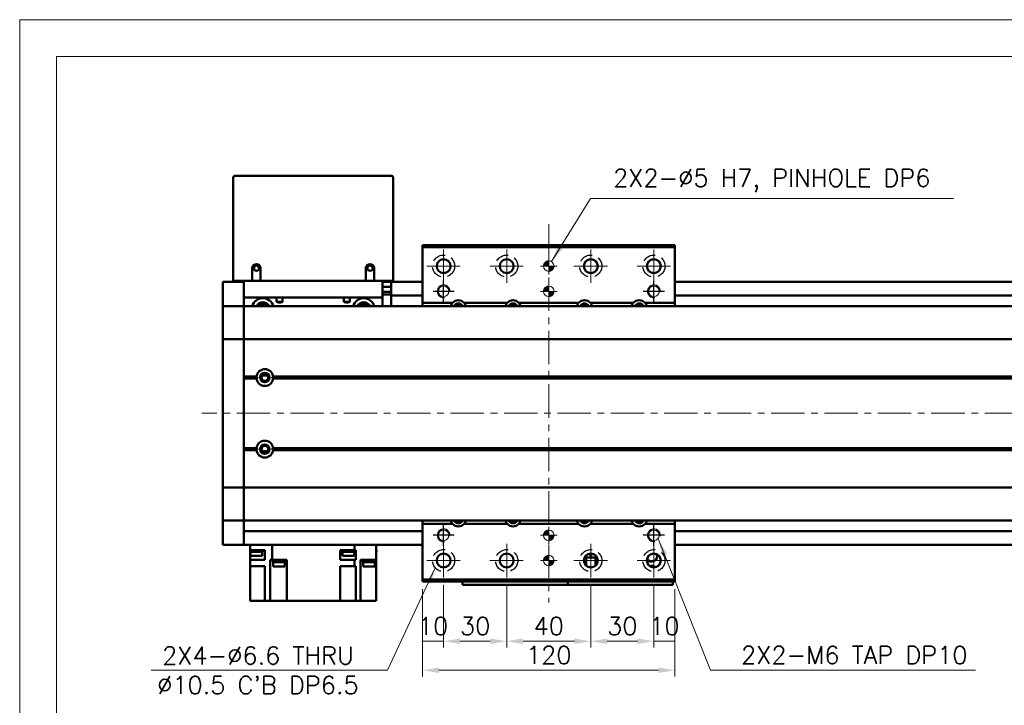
# Model space of a CAD drawing. Header units: millimetres. Extents: x 46891 to 50021, y 6223 to 9571.
# Tile 3 of 5: x 48547 to 49015, y 9245 to 9571. Entities that reach past the tile are written whole.
import ezdxf

# ---------------------------------------------------------------- set-up
doc = ezdxf.new("R2010")
doc.units = ezdxf.units.MM
doc.header["$LTSCALE"] = 0.5
doc.linetypes.add('CENTER', pattern=[50.8, 31.75, -6.35, 6.35, -6.35])
doc.linetypes.add('HIDDENX2', pattern=[19.05, 12.7, -6.35])
doc.layers.get('0').update_dxf_attribs({"lineweight": 20})
doc.layers.add('1', color=1, linetype='CENTER', lineweight=13)
doc.layers.add('외형선(ISO)', color=7, linetype='Continuous', lineweight=50)
doc.layers.add('2', color=2, linetype='HIDDENX2')
doc.layers.add('DIM', color=4, linetype='Continuous')
doc.styles.add('DSR TEXT', font='romans.shx', dxfattribs={"bigfont": 'whgtxt.shx'})
doc.styles.get("Standard").update_dxf_attribs({"font": 'romans.shx', "bigfont": 'whgtxt.shx'})
doc.dimstyles.new('DSR', dxfattribs={"dimscale": 2, "dimtxt": 3, "dimasz": 3, "dimexe": 0.5, "dimexo": 0.5, "dimgap": 0.5, "dimtad": 1, "dimdsep": 46, "dimtxsty": 'Standard', "dimcen": 2.5, "dimclrd": 4, "dimclre": 4, "dimclrt": 2, "dimadec": 0, "dimazin": 2, "dimtfac": 1, "dimtmove": 0, "dimatfit": 3, "dimfxl": 0, "dimlwd": -1, "dimlwe": -1, "dimarcsym": 0})

# ---------------------------------------------------------------- blocks, each defined once
blk = doc.blocks.new('A$C1C1952E1')
at = {"color": 1}
blk.add_lwpolyline([(0, 0), (420, 0), (420, 297), (0, 297)], close=True, dxfattribs=at)
at = {"color": 3}
blk.add_lwpolyline([(5, 5), (415, 5), (415, 292), (5, 292)], close=True, dxfattribs=at)
blk = doc.blocks.new('tap6')
blk.add_circle((0, 0), 2.5)
at = {"layer": 'DIM', "color": 1}
for p, q in [((0, -5.04), (0, 5.04)), ((-5.04, 0), (5.04, 0))]:
    blk.add_line(p, q, dxfattribs=at)
blk.add_arc((0, 0), 3, 263.303, 187.8802, dxfattribs=at)
blk = doc.blocks.new('A$C33E56CC6')
h = blk.add_hatch()
h.set_pattern_fill('ANSI31', color=256, style=0)
h.set_pattern_definition([(45, (-7065.45672, -6508.5399), (-0.0883883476, 0.0883883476), [])])
h.paths.add_polyline_path([(4, 6.5, 0.414214), (1.5, 4), (4, 4)])
h.paths.add_polyline_path([(6.5, 4), (4, 4), (4, 1.5, 0.414214)])
blk.add_circle((4, 4), 2.5)
at = {"layer": '1'}
for p, q in [((4, 0), (4, 8)), ((0, 4), (8, 4))]:
    blk.add_line(p, q, dxfattribs=at)
blk = doc.blocks.new('*D94')
at = {"color": 1, "linetype": 'ByBlock'}
for p, q in [((48738.26, 9300.7), (48738.26, 9272.94)), ((48748.26, 9302.7), (48748.26, 9272.94)), ((48748.26, 9275.94), (48738.26, 9275.94))]:
    blk.add_line(p, q, dxfattribs=at)
at = {"layer": 'Defpoints', "color": 0}
for p in [(48738.26, 9304.3), (48748.26, 9306.3), (48738.26, 9275.94)]:
    blk.add_point(p, dxfattribs=at)
at = {"color": 3, "insert": (48743.26, 9283.14), "char_height": 8.4, "attachment_point": 5, "style": 'DSR TEXT'}
blk.add_mtext('10', dxfattribs=at)
blk = doc.blocks.new('*D95')
at = {"color": 1, "linetype": 'ByBlock'}
for p, q in [((48748.26, 9302.7), (48748.26, 9272.94)), ((48778.26, 9302.7), (48778.26, 9272.94)), ((48770.46, 9275.94), (48756.06, 9275.94))]:
    blk.add_line(p, q, dxfattribs=at)
at = {"color": 1}
for points in [[(48756.06, 9277.24), (48756.06, 9274.64), (48748.26, 9275.94)], [(48770.46, 9277.24), (48770.46, 9274.64), (48778.26, 9275.94)]]:
    blk.add_solid(points, dxfattribs=at)
at = {"layer": 'Defpoints', "color": 0}
for p in [(48748.26, 9306.3), (48778.26, 9306.3), (48748.26, 9275.94)]:
    blk.add_point(p, dxfattribs=at)
at = {"color": 3, "insert": (48763.26, 9283.14), "char_height": 8.4, "attachment_point": 5, "style": 'DSR TEXT'}
blk.add_mtext('30', dxfattribs=at)
blk = doc.blocks.new('*D96')
at = {"color": 1, "linetype": 'ByBlock'}
for p, q in [((48778.26, 9302.7), (48778.26, 9272.94)), ((48818.26, 9302.7), (48818.26, 9272.94)), ((48786.06, 9275.94), (48810.46, 9275.94))]:
    blk.add_line(p, q, dxfattribs=at)
at = {"color": 1}
for points in [[(48786.06, 9277.24), (48786.06, 9274.64), (48778.26, 9275.94)], [(48810.46, 9277.24), (48810.46, 9274.64), (48818.26, 9275.94)]]:
    blk.add_solid(points, dxfattribs=at)
at = {"layer": 'Defpoints', "color": 0}
for p in [(48778.26, 9306.3), (48818.26, 9306.3), (48818.26, 9275.94)]:
    blk.add_point(p, dxfattribs=at)
at = {"color": 3, "insert": (48798.26, 9283.14), "char_height": 8.4, "attachment_point": 5, "style": 'DSR TEXT'}
blk.add_mtext('40', dxfattribs=at)
blk = doc.blocks.new('*D97')
at = {"color": 1, "linetype": 'ByBlock'}
for p, q in [((48818.26, 9302.7), (48818.26, 9272.94)), ((48848.26, 9302.7), (48848.26, 9272.94)), ((48826.06, 9275.94), (48840.46, 9275.94))]:
    blk.add_line(p, q, dxfattribs=at)
at = {"color": 1}
for points in [[(48826.06, 9277.24), (48826.06, 9274.64), (48818.26, 9275.94)], [(48840.46, 9277.24), (48840.46, 9274.64), (48848.26, 9275.94)]]:
    blk.add_solid(points, dxfattribs=at)
at = {"layer": 'Defpoints', "color": 0}
for p in [(48818.26, 9306.3), (48848.26, 9306.3), (48848.26, 9275.94)]:
    blk.add_point(p, dxfattribs=at)
at = {"color": 3, "insert": (48833.26, 9283.14), "char_height": 8.4, "attachment_point": 5, "style": 'DSR TEXT'}
blk.add_mtext('30', dxfattribs=at)
blk = doc.blocks.new('*D98')
at = {"color": 1, "linetype": 'ByBlock'}
for p, q in [((48848.26, 9302.7), (48848.26, 9272.94)), ((48858.26, 9300.7), (48858.26, 9272.94)), ((48848.26, 9275.94), (48858.26, 9275.94))]:
    blk.add_line(p, q, dxfattribs=at)
at = {"layer": 'Defpoints', "color": 0}
for p in [(48848.26, 9306.3), (48858.26, 9304.3), (48858.26, 9275.94)]:
    blk.add_point(p, dxfattribs=at)
at = {"color": 3, "insert": (48853.26, 9283.14), "char_height": 8.4, "attachment_point": 5, "style": 'DSR TEXT'}
blk.add_mtext('10', dxfattribs=at)
blk = doc.blocks.new('*D99')
at = {"color": 1, "linetype": 'ByBlock'}
for p, q in [((48738.26, 9300.7), (48738.26, 9259.14)), ((48858.26, 9300.7), (48858.26, 9259.14)), ((48850.46, 9262.14), (48746.06, 9262.14))]:
    blk.add_line(p, q, dxfattribs=at)
at = {"color": 1}
for points in [[(48746.06, 9263.44), (48746.06, 9260.84), (48738.26, 9262.14)], [(48850.46, 9263.44), (48850.46, 9260.84), (48858.26, 9262.14)]]:
    blk.add_solid(points, dxfattribs=at)
at = {"layer": 'Defpoints', "color": 0}
for p in [(48738.26, 9304.3), (48858.26, 9304.3), (48738.26, 9262.14)]:
    blk.add_point(p, dxfattribs=at)
at = {"color": 3, "insert": (48798.26, 9269.34), "char_height": 8.4, "attachment_point": 5, "style": 'DSR TEXT'}
blk.add_mtext('120', dxfattribs=at)

msp = doc.modelspace()

# ---------------------------------------------------------------- linework, layer by layer
at = {"layer": '1'}
for p, q in [((48798.25998, 9474.30092), (48798.25998, 9294.30092)), ((48748.25998, 9446.30092), (48748.25998, 9462.30092)), ((48778.25998, 9446.30092), (48778.25998, 9462.30092)), ((48818.25998, 9446.30092), (48818.25998, 9462.30092)), ((48848.25998, 9446.30092), (48848.25998, 9462.30092)), ((48740.25998, 9454.30092), (48756.25998, 9454.30092)), ((48770.25998, 9454.30092), (48786.25998, 9454.30092)), ((48810.25998, 9454.30092), (48826.25998, 9454.30092)), ((48840.25998, 9454.30092), (48856.25998, 9454.30092)), ((49453.25998, 9384.30092), (48633.25998, 9384.30092)), ((48748.25998, 9306.30092), (48748.25998, 9322.30092)), ((48778.25998, 9306.30092), (48778.25998, 9322.30092)), ((48818.25998, 9306.30092), (48818.25998, 9322.30092)), ((48848.25998, 9306.30092), (48848.25998, 9322.30092)), ((48740.25998, 9314.30092), (48756.25998, 9314.30092)), ((48770.25998, 9314.30092), (48786.25998, 9314.30092)), ((48810.25998, 9314.30092), (48826.25998, 9314.30092)), ((48840.25998, 9314.30092), (48856.25998, 9314.30092))]:
    msp.add_line(p, q, dxfattribs=at)
at = {"layer": '2'}
for centre in [(48748.25998, 9454.30092), (48778.25998, 9454.30092), (48818.25998, 9454.30092), (48848.25998, 9454.30092), (48748.25998, 9314.30092), (48778.25998, 9314.30092), (48818.25998, 9314.30092), (48848.25998, 9314.30092)]:
    msp.add_circle(centre, 5.25, dxfattribs=at)
at = {"layer": '외형선(ISO)'}
for p, q in [((48648.25998, 9496.30092), (48648.25998, 9447.30092)), ((48723.25998, 9497.30092), (48649.25998, 9497.30092)), ((48724.25998, 9447.30092), (48724.25998, 9496.30092)), ((48738.25998, 9463.30092), (48738.25998, 9464.30092)), ((48738.25998, 9464.30092), (48858.25998, 9464.30092)), ((48738.25998, 9436.80092), (48738.25998, 9463.30092)), ((48738.25998, 9463.30092), (48858.25998, 9463.30092)), ((48858.25998, 9464.30092), (48858.25998, 9463.30092)), ((48858.25998, 9463.30092), (48858.25998, 9436.80092)), ((48657.25998, 9447.30092), (48657.25998, 9453.30092)), ((48661.25998, 9453.30092), (48661.25998, 9447.30092)), ((48711.25998, 9447.30092), (48711.25998, 9453.30092)), ((48715.25998, 9453.30092), (48715.25998, 9447.30092)), ((48643.25998, 9446.80092), (48643.25998, 9443.80092)), ((48653.25998, 9446.80092), (48643.25998, 9446.80092)), ((48649.25998, 9447.30092), (48648.25998, 9447.30092)), ((48657.25998, 9447.30092), (48649.25998, 9447.30092)), ((48653.25998, 9447.30092), (48653.25998, 9439.30092)), ((48661.25998, 9447.30092), (48657.25998, 9447.30092)), ((48711.25998, 9447.30092), (48661.25998, 9447.30092)), ((48715.25998, 9447.30092), (48711.25998, 9447.30092)), ((48723.25998, 9447.30092), (48715.25998, 9447.30092)), ((48719.25998, 9439.30092), (48719.25998, 9447.30092)), ((48723.25998, 9446.80092), (48719.25998, 9446.80092)), ((48723.25998, 9444.40092), (48719.25998, 9444.40092)), ((48724.25998, 9447.30092), (48723.25998, 9447.30092)), ((48723.25998, 9443.80092), (48723.25998, 9446.80092)), ((48738.25998, 9446.80092), (48723.25998, 9446.80092)), ((49433.25998, 9446.80092), (48858.25998, 9446.80092)), ((48643.25998, 9441.94075), (48643.25998, 9443.80092)), ((48643.25998, 9441.03279), (48643.25998, 9441.94075)), ((48643.25998, 9435.76112), (48643.25998, 9441.03279)), ((48723.25998, 9442.10092), (48719.25998, 9442.10092)), ((48719.25998, 9440.80512), (48723.25998, 9440.80512)), ((48723.25998, 9443.80092), (48723.25998, 9441.30092)), ((48723.25998, 9440.30092), (48723.25998, 9441.30092)), ((48723.25998, 9440.30092), (48723.25998, 9436.30092)), ((48738.25998, 9440.30092), (48723.25998, 9440.30092)), ((49433.25998, 9440.30092), (48858.25998, 9440.30092)), ((48643.25998, 9435.30092), (48643.25998, 9435.76112)), ((48643.25998, 9435.30092), (48643.25998, 9432.59242)), ((48653.25998, 9435.30092), (48643.25998, 9435.30092)), ((48653.25998, 9435.30092), (48653.25998, 9439.30092)), ((48653.25998, 9439.30092), (48719.25998, 9439.30092)), ((48653.25998, 9432.59242), (48653.25998, 9435.30092)), ((48653.25998, 9435.30092), (49433.25998, 9435.30092)), ((48653.25998, 9435.30092), (48653.25998, 9432.59242)), ((48668.83021, 9437.30092), (48668.83021, 9439.30092)), ((48671.68974, 9437.30092), (48668.83021, 9437.30092)), ((48671.68974, 9439.30092), (48671.68974, 9437.30092)), ((48700.83021, 9437.30092), (48700.83021, 9439.30092)), ((48703.68974, 9437.30092), (48700.83021, 9437.30092)), ((48703.68974, 9439.30092), (48703.68974, 9437.30092)), ((48719.25998, 9439.30092), (48719.25998, 9435.30092)), ((48723.25998, 9436.30092), (48723.25998, 9435.30092)), ((48738.25998, 9436.80092), (48752.46489, 9436.80092)), ((48738.25998, 9435.30092), (48738.25998, 9436.80092)), ((48758.05506, 9436.80092), (48778.46489, 9436.80092)), ((48784.05506, 9436.80092), (48812.46489, 9436.80092)), ((48818.05506, 9436.80092), (48838.46489, 9436.80092)), ((48844.05506, 9436.80092), (48858.25998, 9436.80092)), ((48858.25998, 9436.80092), (48858.25998, 9435.30092)), ((48643.25998, 9432.59242), (48643.25998, 9419.99242)), ((48653.25998, 9419.99242), (48653.25998, 9432.59242)), ((48653.25998, 9432.59242), (48653.25998, 9419.99242)), ((48643.25998, 9419.52833), (48643.25998, 9419.99242)), ((48643.25998, 9419.52833), (48643.25998, 9417.52833)), ((48653.25998, 9419.52833), (48643.25998, 9419.52833)), ((48643.25998, 9351.07351), (48643.25998, 9417.52833)), ((48653.25998, 9419.99242), (48653.25998, 9419.52833)), ((48653.25998, 9419.52833), (48653.25998, 9419.99242)), ((48653.25998, 9417.52833), (48653.25998, 9419.52833)), ((48653.25998, 9419.52833), (49433.25998, 9419.52833)), ((48653.25998, 9419.52833), (48653.25998, 9417.52833)), ((48653.25998, 9417.52833), (48653.25998, 9351.07351)), ((48653.25998, 9401.80092), (48653.25998, 9417.52833)), ((48664.53577, 9402.30092), (48661.98419, 9402.30092)), ((48653.25998, 9401.80092), (48659.29135, 9401.80092)), ((48653.25998, 9401.30092), (48659.75998, 9401.30092)), ((48653.25998, 9400.80092), (48659.29135, 9400.80092)), ((48653.25998, 9367.80092), (48653.25998, 9400.80092)), ((48666.75998, 9401.30092), (49419.75998, 9401.30092)), ((48667.2286, 9401.80092), (49419.29135, 9401.80092)), ((48667.2286, 9400.80092), (49419.29135, 9400.80092)), ((48653.25998, 9367.80092), (48659.29135, 9367.80092)), ((48653.25998, 9367.30092), (48659.75998, 9367.30092)), ((48653.25998, 9366.80092), (48659.29135, 9366.80092)), ((48653.25998, 9351.07351), (48653.25998, 9366.80092)), ((48664.53577, 9366.30092), (48661.98419, 9366.30092)), ((48666.75998, 9367.30092), (49419.75998, 9367.30092)), ((48667.2286, 9367.80092), (49419.29135, 9367.80092)), ((48667.2286, 9366.80092), (49419.29135, 9366.80092)), ((48643.25998, 9351.07351), (48643.25998, 9349.07351)), ((48653.25998, 9349.07351), (48653.25998, 9351.07351)), ((48653.25998, 9351.07351), (48653.25998, 9349.07351)), ((48643.25998, 9348.60942), (48643.25998, 9349.07351)), ((48653.25998, 9349.07351), (48643.25998, 9349.07351)), ((48643.25998, 9348.60942), (48643.25998, 9336.00942)), ((48653.25998, 9349.07351), (48653.25998, 9348.60942)), ((48653.25998, 9349.07351), (49433.25998, 9349.07351)), ((48653.25998, 9348.60942), (48653.25998, 9349.07351)), ((48653.25998, 9336.00942), (48653.25998, 9348.60942)), ((48653.25998, 9348.60942), (48653.25998, 9336.00942)), ((48643.25998, 9336.00942), (48643.25998, 9333.30092)), ((48643.25998, 9332.84072), (48643.25998, 9333.30092)), ((48653.25998, 9333.30092), (48643.25998, 9333.30092)), ((48643.25998, 9327.56905), (48643.25998, 9332.84072)), ((48653.25998, 9333.30092), (48653.25998, 9336.00942)), ((48653.25998, 9336.00942), (48653.25998, 9333.30092)), ((48653.25998, 9333.30092), (48653.25998, 9332.84072)), ((48653.25998, 9333.30092), (49433.25998, 9333.30092)), ((48653.25998, 9332.84072), (48653.25998, 9327.56905)), ((48738.25998, 9331.80092), (48738.25998, 9333.30092)), ((48752.46489, 9331.80092), (48738.25998, 9331.80092)), ((48738.25998, 9305.30092), (48738.25998, 9331.80092)), ((48778.46489, 9331.80092), (48758.05506, 9331.80092)), ((48812.46489, 9331.80092), (48784.05506, 9331.80092)), ((48838.46489, 9331.80092), (48818.05506, 9331.80092)), ((48858.25998, 9331.80092), (48844.05506, 9331.80092)), ((48858.25998, 9333.30092), (48858.25998, 9331.80092)), ((48858.25998, 9331.80092), (48858.25998, 9305.30092)), ((48643.25998, 9326.66109), (48643.25998, 9327.56905)), ((48738.25998, 9328.30092), (48653.25998, 9328.30092)), ((48653.25998, 9327.56905), (48653.25998, 9326.66109)), ((49433.25998, 9328.30092), (48858.25998, 9328.30092)), ((48643.25998, 9324.80092), (48643.25998, 9326.66109)), ((48643.25998, 9324.80092), (48643.25998, 9321.80092)), ((48653.25998, 9324.80092), (48653.25998, 9326.66109)), ((48653.25998, 9326.66109), (48653.25998, 9324.80092)), ((48653.25998, 9324.80092), (48653.25998, 9321.80092)), ((48653.25998, 9321.80092), (48653.25998, 9324.80092)), ((48653.25998, 9321.80092), (48643.25998, 9321.80092)), ((48738.25998, 9321.80092), (48653.25998, 9321.80092)), ((48656.22506, 9319.20092), (48656.25998, 9319.20092)), ((48656.22506, 9319.20092), (48656.22506, 9318.50092)), ((48662.12506, 9318.50092), (48656.22506, 9318.50092)), ((48656.25998, 9321.80092), (48656.25998, 9319.20092)), ((48661.81996, 9319.20092), (48656.25998, 9319.20092)), ((48656.25998, 9314.70092), (48656.25998, 9318.50092)), ((48656.37506, 9318.50092), (48656.37506, 9316.50092)), ((48661.81996, 9319.20092), (48663.25998, 9319.20092)), ((48661.97506, 9318.50092), (48661.97506, 9316.50092)), ((48662.12506, 9319.20092), (48662.12506, 9318.50092)), ((48663.25998, 9319.20092), (48663.25998, 9314.70092)), ((48666.70061, 9321.80092), (48666.70061, 9314.70092)), ((48702.47019, 9319.20092), (48699.05998, 9319.20092)), ((48699.05998, 9314.70092), (48699.05998, 9319.20092)), ((48699.97273, 9319.20092), (48699.97273, 9318.50092)), ((48705.87273, 9318.50092), (48699.97273, 9318.50092)), ((48700.12273, 9318.50092), (48700.12273, 9316.50092)), ((48702.47019, 9319.20092), (48703.37526, 9319.20092)), ((48705.81935, 9319.20092), (48703.37526, 9319.20092)), ((48705.72273, 9318.50092), (48705.72273, 9316.50092)), ((48705.81935, 9321.80092), (48705.81935, 9319.20092)), ((48706.21865, 9319.20092), (48705.81935, 9319.20092)), ((48705.87273, 9319.20092), (48705.87273, 9318.50092)), ((48706.21865, 9319.20092), (48706.5386, 9319.20092)), ((48706.5386, 9319.20092), (48706.5386, 9314.70092)), ((48716.25998, 9321.80092), (48716.25998, 9314.70092)), ((48716.25998, 9319.20092), (48716.29489, 9319.20092)), ((48716.29489, 9318.50092), (48716.25998, 9318.50092)), ((48716.29489, 9319.20092), (48716.29489, 9318.50092)), ((49433.25998, 9321.80092), (48858.25998, 9321.80092)), ((48656.25998, 9311.70092), (48656.25998, 9314.70092)), ((48656.25998, 9314.70092), (48661.81996, 9314.70092)), ((48661.97506, 9316.50092), (48656.37506, 9316.50092)), ((48663.25998, 9314.70092), (48661.81996, 9314.70092)), ((48665.7519, 9314.70092), (48665.7519, 9295.20092)), ((48665.7519, 9314.70092), (48666.3013, 9314.70092)), ((48666.70061, 9314.70092), (48666.3013, 9314.70092)), ((48673.75998, 9314.70092), (48666.70061, 9314.70092)), ((48666.96402, 9314.70092), (48666.96402, 9314.20092)), ((48672.96402, 9314.20092), (48666.96402, 9314.20092)), ((48667.01402, 9314.20092), (48667.01402, 9313.50092)), ((48672.91402, 9313.50092), (48667.01402, 9313.50092)), ((48667.16402, 9313.50092), (48667.16402, 9311.50092)), ((48672.76402, 9313.50092), (48672.76402, 9311.50092)), ((48672.91402, 9314.20092), (48672.91402, 9313.50092)), ((48672.96402, 9314.70092), (48672.96402, 9314.20092)), ((48673.75998, 9314.70092), (48673.75998, 9295.20092)), ((48699.05998, 9314.70092), (48705.81935, 9314.70092)), ((48705.72273, 9316.50092), (48700.12273, 9316.50092)), ((48705.81935, 9314.70092), (48705.81935, 9311.70092)), ((48705.81935, 9314.70092), (48706.21865, 9314.70092)), ((48706.5386, 9314.70092), (48706.21865, 9314.70092)), ((48708.75998, 9314.70092), (48708.75998, 9295.20092)), ((48708.75998, 9314.70092), (48710.7, 9314.70092)), ((48709.74869, 9314.70092), (48709.74869, 9314.20092)), ((48715.74869, 9314.20092), (48709.74869, 9314.20092)), ((48709.79869, 9314.20092), (48709.79869, 9313.50092)), ((48715.69869, 9313.50092), (48709.79869, 9313.50092)), ((48709.94869, 9313.50092), (48709.94869, 9311.50092)), ((48716.25998, 9314.70092), (48710.7, 9314.70092)), ((48715.54869, 9313.50092), (48715.54869, 9311.50092)), ((48715.69869, 9314.20092), (48715.69869, 9313.50092)), ((48715.74869, 9314.70092), (48715.74869, 9314.20092)), ((48716.25998, 9314.70092), (48716.25998, 9295.20092)), ((48815.25998, 9315.67569), (48815.25998, 9312.92614)), ((48815.75998, 9315.80093), (48815.3206, 9315.80093)), ((48821.19935, 9315.80095), (48815.32061, 9315.80095)), ((48815.75998, 9315.80093), (48816.05998, 9315.80094)), ((48815.75998, 9312.14685), (48815.75998, 9315.80093)), ((48820.45998, 9315.80094), (48816.05998, 9315.80094)), ((48816.05998, 9315.80094), (48816.05998, 9311.84124)), ((48817.84699, 9317.57497), (48817.65998, 9317.20095)), ((48817.65998, 9317.20095), (48817.85998, 9317.20095)), ((48817.85998, 9317.20095), (48817.85998, 9316.80095)), ((48817.85998, 9316.80095), (48818.65998, 9316.80095)), ((48818.65998, 9317.20095), (48818.85998, 9317.20095)), ((48818.65998, 9316.80095), (48818.65998, 9317.20095)), ((48818.85998, 9317.20095), (48818.67297, 9317.57497)), ((48820.45998, 9315.80094), (48820.75998, 9315.80093)), ((48820.45998, 9311.84124), (48820.45998, 9315.80094)), ((48821.19936, 9315.80093), (48820.75998, 9315.80093)), ((48820.75998, 9315.80093), (48820.75998, 9312.14685)), ((48821.25998, 9315.67569), (48821.25998, 9312.92614)), ((48656.25998, 9311.70092), (48656.25998, 9295.20092)), ((48661.81996, 9311.70092), (48656.25998, 9311.70092)), ((48661.81996, 9311.70092), (48663.25998, 9311.70092)), ((48663.25998, 9311.70092), (48663.25998, 9295.20092)), ((48672.76402, 9311.50092), (48667.16402, 9311.50092)), ((48699.05998, 9295.20092), (48699.05998, 9311.70092)), ((48705.81935, 9311.70092), (48699.05998, 9311.70092)), ((48706.21865, 9311.70092), (48705.81935, 9311.70092)), ((48706.21865, 9311.70092), (48706.5386, 9311.70092)), ((48706.5386, 9311.70092), (48706.5386, 9295.20092)), ((48715.54869, 9311.50092), (48709.94869, 9311.50092)), ((48738.25998, 9304.30092), (48738.25998, 9305.30092)), ((48858.25998, 9305.30092), (48738.25998, 9305.30092)), ((48738.25998, 9304.30092), (48858.25998, 9304.30092)), ((48757.25998, 9304.30092), (48757.25998, 9302.80096)), ((48807.25998, 9302.80096), (48807.25998, 9304.30092)), ((48807.25998, 9304.30092), (48807.25998, 9302.80096)), ((48807.25998, 9302.80096), (48807.25998, 9304.30092)), ((48807.25998, 9304.30092), (48807.25998, 9302.80096)), ((48857.25998, 9302.80096), (48857.25998, 9304.30092)), ((48858.25998, 9305.30092), (48858.25998, 9304.30092)), ((48757.25998, 9302.80094), (48757.25998, 9302.80096)), ((48757.25998, 9302.80094), (48807.25998, 9302.80094)), ((48760.25998, 9302.80097), (48804.25998, 9302.80097)), ((48807.25998, 9302.80094), (48807.25998, 9302.80096)), ((48807.25998, 9302.80094), (48807.25998, 9302.80096)), ((48807.25998, 9302.80094), (48857.25998, 9302.80094)), ((48810.25998, 9302.80097), (48854.25998, 9302.80097)), ((48659.75998, 9295.20092), (48656.25998, 9295.20092)), ((48659.75998, 9295.20092), (48663.25998, 9295.20092)), ((48663.25998, 9295.20092), (48665.7519, 9295.20092)), ((48670.25998, 9295.20092), (48665.7519, 9295.20092)), ((48670.25998, 9295.20092), (48673.75998, 9295.20092)), ((48699.05998, 9295.20092), (48673.75998, 9295.20092)), ((48699.05998, 9295.20092), (48702.55998, 9295.20092)), ((48706.5386, 9295.20092), (48702.55998, 9295.20092)), ((48706.5386, 9295.20092), (48708.75998, 9295.20092)), ((48708.75998, 9295.20092), (48712.25998, 9295.20092)), ((48716.25998, 9295.20092), (48712.25998, 9295.20092))]:
    msp.add_line(p, q, dxfattribs=at)
for centre, radius in [((48659.25998, 9453.30092), 1.2295), ((48713.25998, 9453.30092), 1.2295), ((48748.25998, 9454.30092), 3.3), ((48778.25998, 9454.30092), 3.3), ((48818.25998, 9454.30092), 3.3), ((48848.25998, 9454.30092), 3.3), ((48663.25998, 9401.30092), 2.25), ((48663.25998, 9401.30092), 1.621), ((48663.25998, 9367.30092), 2.25), ((48663.25998, 9367.30092), 1.621), ((48748.25998, 9314.30092), 3.3), ((48778.25998, 9314.30092), 3.3), ((48818.25998, 9314.30092), 3.3), ((48848.25998, 9314.30092), 3.3)]:
    msp.add_circle(centre, radius, dxfattribs=at)
for centre, radius, start, end in [((48649.25998, 9496.30092), 1, 90, 180), ((48723.25998, 9496.30092), 1, 0, 90), ((48659.25998, 9453.30092), 2, 0, 180), ((48713.25998, 9453.30092), 2, 0, 180), ((48662.25998, 9433.80092), 5.25, 16.6015494, 163.3984506), ((48662.25998, 9433.80092), 3.3, 27.0356914, 152.9643086), ((48662.25998, 9433.80092), 2.4585, 37.5987674, 142.4012326), ((48710.25998, 9433.80092), 5.25, 16.6015494, 163.3984506), ((48710.25998, 9433.80092), 3.3, 27.0356914, 152.9643086), ((48710.25998, 9433.80092), 2.4585, 37.5987674, 142.4012326), ((48755.25998, 9434.30092), 3.75, 138.1896853, 164.5339428), ((48755.25998, 9434.30092), 3.75, 41.8103149, 138.1896851), ((48755.25998, 9434.30092), 2.25, 26.3878847, 153.6121153), ((48755.25998, 9434.30092), 2, 30.0000986, 149.9999014), ((48755.25998, 9434.30092), 3.75, 15.4660572, 41.8103147), ((48781.25998, 9434.30092), 3.75, 138.1896853, 164.5339428), ((48781.25998, 9434.30092), 3.75, 41.8103149, 138.1896851), ((48781.25998, 9434.30092), 2.25, 26.3878847, 153.6121153), ((48781.25998, 9434.30092), 2, 30.0000986, 149.9999014), ((48781.25998, 9434.30092), 3.75, 15.4660572, 41.8103147), ((48815.25998, 9434.30092), 3.75, 138.1896853, 164.5339428), ((48815.25998, 9434.30092), 3.75, 41.8103149, 138.1896851), ((48815.25998, 9434.30092), 2.25, 26.3878847, 153.6121153), ((48815.25998, 9434.30092), 2, 30.0000986, 149.9999014), ((48815.25998, 9434.30092), 3.75, 15.4660572, 41.8103147), ((48841.25998, 9434.30092), 3.75, 138.1896853, 164.5339428), ((48841.25998, 9434.30092), 3.75, 41.8103149, 138.1896851), ((48841.25998, 9434.30092), 2.25, 26.3878847, 153.6121153), ((48841.25998, 9434.30092), 2, 30.0000986, 149.9999014), ((48841.25998, 9434.30092), 3.75, 15.4660572, 41.8103147), ((48663.25998, 9401.30092), 4, 7.1807558, 172.8192442), ((48663.25998, 9401.30092), 4, 187.1807558, 352.8192442), ((48663.25998, 9367.30092), 4, 7.1807558, 172.8192442), ((48663.25998, 9367.30092), 4, 187.1807557, 352.8192443), ((48755.25998, 9334.30092), 3.75, 195.4659627, 221.8103147), ((48755.25998, 9334.30092), 3.75, 221.8103149, 318.1896851), ((48755.25998, 9334.30092), 2.25, 206.3877153, 333.6122847), ((48755.25998, 9334.30092), 2, 209.9999015, 330.0000985), ((48755.25998, 9334.30092), 3.75, 318.1896853, 344.5340373), ((48781.25998, 9334.30092), 3.75, 195.4659627, 221.8103147), ((48781.25998, 9334.30092), 3.75, 221.8103149, 318.1896851), ((48781.25998, 9334.30092), 2.25, 206.3877153, 333.6122847), ((48781.25998, 9334.30092), 2, 209.9999015, 330.0000985), ((48781.25998, 9334.30092), 3.75, 318.1896853, 344.5340373), ((48815.25998, 9334.30092), 3.75, 195.4659627, 221.8103147), ((48815.25998, 9334.30092), 3.75, 221.8103149, 318.1896851), ((48815.25998, 9334.30092), 2.25, 206.3877153, 333.6122847), ((48815.25998, 9334.30092), 2, 209.9999015, 330.0000985), ((48815.25998, 9334.30092), 3.75, 318.1896853, 344.5340373), ((48841.25998, 9334.30092), 3.75, 195.4659627, 221.8103147), ((48841.25998, 9334.30092), 3.75, 221.8103149, 318.1896851), ((48841.25998, 9334.30092), 2.25, 206.3877153, 333.6122847), ((48841.25998, 9334.30092), 2, 209.9999015, 330.0000985), ((48841.25998, 9334.30092), 3.75, 318.1896853, 344.5340373), ((48847.25998, 9316.30092), 2.5, 208.4103156, 24.7196296), ((48847.25998, 9309.30092), 2.5, 45.5992683, 111.7808365)]:
    msp.add_arc(centre, radius, start, end, dxfattribs=at)
for centre, major_axis, start_param, end_param in [((48760.25998, 9302.80096), (-3, 0), 4.712785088, 6.28397751), ((48804.25998, 9302.80096), (3, 0), 0.00039601, 1.570796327), ((48810.25998, 9302.80096), (-3, 0), 4.712605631, 6.283618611), ((48810.25998, 9302.80096), (-3, 0), 4.712460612, 6.283328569), ((48854.25998, 9302.80096), (3, 0), 0.000216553, 1.570796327)]:
    msp.add_ellipse(centre, major_axis=major_axis, ratio=0.00001, start_param=start_param, end_param=end_param, dxfattribs=at)
for points in [[(48671.68974, 9437.30092), (48670.25998, 9436.80131), (48668.83021, 9437.30092)], [(48703.68974, 9437.30092), (48702.25998, 9436.80131), (48700.83021, 9437.30092)]]:
    msp.add_rational_spline(points, [1, 1.22925, 1], degree=2, dxfattribs=at)
for points in [[(48659.75998, 9401.30092), (48659.52566, 9401.53523), (48659.29135, 9401.80092)], [(48659.29135, 9400.80092), (48659.52566, 9401.06661), (48659.75998, 9401.30092)], [(48667.2286, 9401.80092), (48666.99429, 9401.53523), (48666.75998, 9401.30092)], [(48666.75998, 9401.30092), (48666.99429, 9401.06661), (48667.2286, 9400.80092)], [(48659.75998, 9367.30092), (48659.52566, 9367.53523), (48659.29135, 9367.80092)], [(48659.29135, 9366.80092), (48659.52566, 9367.06661), (48659.75998, 9367.30092)], [(48667.2286, 9367.80092), (48666.99429, 9367.53523), (48666.75998, 9367.30092)], [(48666.75998, 9367.30092), (48666.99429, 9367.06661), (48667.2286, 9366.80092)]]:
    msp.add_open_spline(points, degree=2, dxfattribs=at)

# ---------------------------------------------------------------- block references
at = {"xscale": 3.51, "yscale": 3.51, "zscale": 3.51}
msp.add_blockref('A$C1C1952E1', (48546.67132, 8528.99552), dxfattribs=at)
for p in [(48794.25997, 9450.30092), (48794.25997, 9438.30092), (48794.25997, 9322.30092), (48794.25997, 9310.30092)]:
    msp.add_blockref('A$C33E56CC6', p)
at = {"rotation": 90}
for p in [(48748.25998, 9442.30092), (48848.25998, 9442.30092), (48748.25998, 9326.30092), (48848.25998, 9326.30092)]:
    msp.add_blockref('tap6', p, dxfattribs=at)

# ---------------------------------------------------------------- texts
at = {"color": 3, "char_height": 8.4, "style": 'DSR TEXT'}
for s, insert, attachment_point in [('2X2-%%C5 H7, PINHOLE DP6', (48828.89917, 9489.50213), 7), ("2X4-%%C6.6 THRU\\P%%C10.5 C'B DP6.5", (48659.96751, 9262.11551), 5), ('2X2-M6 TAP DP10', (48943.55151, 9269.37468), 5)]:
    msp.add_mtext(s, dxfattribs=dict(at, insert=insert, attachment_point=attachment_point))

# ---------------------------------------------------------------- dimensions: what is measured, and where the dimension line sits
for base, p1, p2, picture, middle in [((48738.25998, 9275.94199), (48748.25998, 9306.30092), (48738.25998, 9304.30092), '*D94', (48743.25998, 9283.14199)), ((48738.25998, 9262.14005), (48858.25998, 9304.30092), (48738.25998, 9304.30092), '*D99', (48798.25998, 9269.34005)), ((48748.25998, 9275.94199), (48778.25998, 9306.30092), (48748.25998, 9306.30092), '*D95', (48763.25998, 9283.14199)), ((48818.25998, 9275.94199), (48778.25998, 9306.30092), (48818.25998, 9306.30092), '*D96', (48798.25998, 9283.14199)), ((48848.25998, 9275.94199), (48818.25998, 9306.30092), (48848.25998, 9306.30092), '*D97', (48833.25998, 9283.14199)), ((48858.25998, 9275.94199), (48848.25998, 9306.30092), (48858.25998, 9304.30092), '*D98', (48853.25998, 9283.14199))]:
    dim = msp.add_linear_dim(base=base, p1=p1, p2=p2, dimstyle='DSR', override={"dimscale": 3, "dimtxt": 2.8, "dimasz": 2.600136, "dimexe": 1, "dimexo": 1.2, "dimgap": 1, "dimdec": 4, "dimtxsty": 'DSR TEXT', "dimclrd": 1, "dimclre": 1, "dimclrt": 3, "dimtdec": 4, "dimtix": 1})
    dim.commit()
    dim.dimension.update_dxf_attribs({"geometry": picture, "text_midpoint": middle})

# ---------------------------------------------------------------- leaders
at = {"annotation_type": 0, "has_hookline": 1}
for points, hookline_direction, text_width in [([(48799.58722, 9456.41951), (48818.09876, 9486.50213), (48825.89917, 9486.50213)], 0, 161.875), ([(48850.46158, 9324.26303), (48875.1261, 9262.17468), (48882.92651, 9262.17468)], 0, 115.25), ([(48744.30767, 9310.84523), (48721.59292, 9262.23751), (48713.79251, 9262.23751)], 1, 101.65)]:
    msp.add_leader(points, dimstyle='DSR', override={"dimscale": 3, "dimtxt": 2.8, "dimasz": 2.600136, "dimexe": 1, "dimexo": 1.2, "dimgap": 1, "dimdec": 4, "dimtxsty": 'DSR TEXT', "dimclrd": 1, "dimclre": 1, "dimclrt": 3, "dimtdec": 4, "dimtix": 1}, dxfattribs=dict(at, hookline_direction=hookline_direction, text_width=text_width))

doc.saveas('drawing.dxf')
